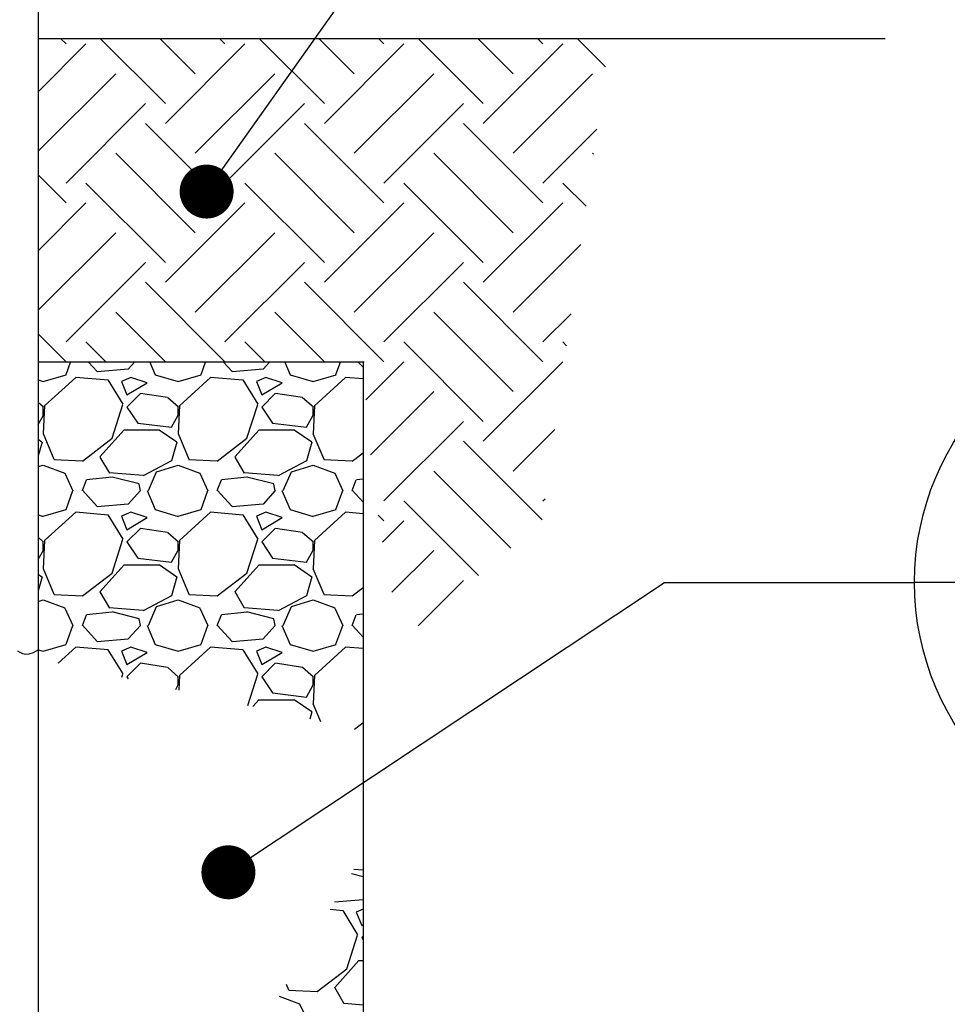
# Model space of a CAD drawing. Header units: inches. Extents: x -9715 to 32893, y -15613 to -1138.
# Tile 184 of 256: x 9252 to 9287, y -5774 to -5738. Entities that reach past the tile are written whole.
import ezdxf
from ezdxf.enums import TextEntityAlignment as Align

# ---------------------------------------------------------------- set-up
doc = ezdxf.new("R2010")
doc.units = ezdxf.units.IN
doc.header["$MEASUREMENT"] = 0
doc.layers.get('0').update_dxf_attribs({"color": 252})
for name, color, linetype in [('S-ANNO-DIMS', 2, 'Continuous'), ('S-ANNO-SYMB', 2, 'Continuous'), ('S-ANNO-TEXT', 2, 'Continuous'), ('S-WALL-PATT', 1, 'Continuous'), ('S-WALL-RTWL', 2, 'Continuous')]:
    doc.layers.add(name, color=color, linetype=linetype)
doc.styles.add('ROMANS', font='ROMANS.shx', dxfattribs={"width": 0.8})
doc.styles.add('TITTEXTL', font='swiss.ttf', dxfattribs={"width": 0.8})

# ---------------------------------------------------------------- blocks, each defined once
blk = doc.blocks.new('*X183')
at = {"color": 0}
for p, q in [((2987.53, 1429.68), (2986.92, 1430.29)), ((2998.57, 1423.05), (2991.34, 1430.29)), ((3001.89, 1426.37), (2997.96, 1430.29)), ((3005.2, 1429.68), (3004.59, 1430.29)), ((3016.25, 1423.05), (3009.01, 1430.29)), ((3019.57, 1426.37), (3015.64, 1430.29)), ((3022.88, 1429.68), (3022.27, 1430.29)), ((3033.93, 1423.05), (3026.69, 1430.29)), ((3037.24, 1426.37), (3033.32, 1430.29)), ((3040.56, 1429.68), (3039.95, 1430.29)), ((3047.53, 1427.13), (3044.37, 1430.29)), ((2984.42, 1424.36), (2989.74, 1429.68)), ((2998.57, 1420.84), (3007.41, 1429.68)), ((3016.25, 1420.84), (3025.09, 1429.68)), ((3033.93, 1420.84), (3042.77, 1429.68)), ((2984.42, 1417.74), (2993.05, 1426.37)), ((3001.89, 1417.53), (3010.73, 1426.37)), ((3019.57, 1417.53), (3028.41, 1426.37)), ((3037.24, 1417.53), (3046.08, 1426.37)), ((2987.53, 1414.21), (2996.36, 1423.05)), ((3005.2, 1414.21), (3014.04, 1423.05)), ((3022.88, 1414.21), (3031.72, 1423.05)), ((3005.2, 1412), (2996.36, 1420.84)), ((3022.88, 1412), (3014.04, 1420.84)), ((3040.56, 1412), (3031.72, 1420.84)), ((3040.56, 1414.21), (3046.56, 1420.22)), ((3001.89, 1408.69), (2993.05, 1417.53)), ((3019.57, 1408.69), (3010.73, 1417.53)), ((3037.24, 1408.69), (3028.41, 1417.53)), ((3046.17, 1417.44), (3046.08, 1417.53)), ((2987.53, 1412), (2984.42, 1415.11)), ((2998.57, 1405.37), (2989.74, 1414.21)), ((3016.25, 1405.37), (3007.41, 1414.21)), ((3033.93, 1405.37), (3025.09, 1414.21)), ((3045.36, 1411.63), (3042.77, 1414.21)), ((2984.42, 1406.69), (2989.74, 1412)), ((2998.57, 1403.17), (3007.41, 1412)), ((3016.25, 1403.17), (3025.09, 1412)), ((3033.93, 1403.17), (3042.77, 1412)), ((2984.42, 1400.06), (2993.05, 1408.69)), ((3001.89, 1399.85), (3010.73, 1408.69)), ((3019.57, 1399.85), (3028.41, 1408.69)), ((3037.24, 1399.85), (3044.76, 1407.36)), ((2987.53, 1396.54), (2996.36, 1405.37)), ((3005.2, 1396.54), (3014.04, 1405.37)), ((3022.88, 1396.54), (3031.72, 1405.37)), ((3005.2, 1394.33), (2996.36, 1403.17)), ((3022.88, 1394.33), (3014.04, 1403.17)), ((3040.56, 1394.33), (3031.72, 1403.17)), ((2998.61, 1394.29), (2993.05, 1399.85)), ((3016.29, 1394.29), (3010.73, 1399.85)), ((3037.24, 1391.01), (3028.41, 1399.85)), ((3040.56, 1396.54), (3043.68, 1399.65)), ((2987.53, 1394.33), (2984.42, 1397.43)), ((2991.98, 1394.29), (2989.74, 1396.54)), ((3009.66, 1394.29), (3007.41, 1396.54)), ((3033.93, 1387.7), (3025.09, 1396.54)), ((3043.18, 1396.12), (3042.77, 1396.54)), ((2989.7, 1394.29), (2989.74, 1394.33)), ((3007.38, 1394.29), (3007.41, 1394.33)), ((3020.87, 1390.11), (3025.09, 1394.33)), ((3033.93, 1385.49), (3042.77, 1394.33)), ((3021.39, 1383.99), (3028.41, 1391.01)), ((3022.88, 1378.86), (3031.72, 1387.7)), ((3037.24, 1382.17), (3041.88, 1386.8)), ((3040.46, 1376.74), (3031.72, 1385.49)), ((3036.99, 1373.59), (3028.41, 1382.17)), ((3033.38, 1370.57), (3025.09, 1378.86)), ((3040.56, 1378.86), (3040.79, 1379.09)), ((3022.88, 1376.65), (3022.24, 1377.29)), ((3022.72, 1374.27), (3025.09, 1376.65)), ((3023.77, 1368.7), (3028.41, 1373.33)), ((3026.68, 1364.98), (3031.72, 1370.02))]:
    blk.add_line(p, q, dxfattribs=at)
blk = doc.blocks.new('*X187')
at = {"color": 0}
for p, q in [((2289.45, 1336.05), (2288.15, 1336.38)), ((2289.45, 1336.8), (2288.44, 1336.88)), ((2289.45, 1333.5), (2286.29, 1333.23)), ((2289.45, 1333.51), (2289.45, 1333.5)), ((2287.2, 1332.29), (2285.8, 1332.41)), ((2288.88, 1329.61), (2287.23, 1332.31)), ((2289.45, 1332.47), (2288.7, 1332.15)), ((2288.7, 1332.15), (2289.3, 1330.65)), ((2289.3, 1330.65), (2289.45, 1330.74)), ((2287.65, 1325.84), (2288.85, 1329.59)), ((2289.45, 1329.45), (2289.3, 1329.3)), ((2289.3, 1329.3), (2289.45, 1329.07)), ((2286.3, 1323.75), (2289, 1326.75)), ((2289, 1326.75), (2289.45, 1326.75)), ((2284.35, 1323.29), (2287.65, 1325.84)), ((2280.91, 1324.12), (2281.18, 1323.48)), ((2281.2, 1323.45), (2284.35, 1323.3)), ((2287.37, 1321.94), (2286.32, 1323.74)), ((2280.13, 1322.8), (2282.4, 1321.95)), ((2282.4, 1321.95), (2283.3, 1320)), ((2289.45, 1321.8), (2287.35, 1321.97))]:
    blk.add_line(p, q, dxfattribs=at)
blk = doc.blocks.new('*X188')
at = {"color": 0}
for p, q in [((2987.54, 1392.91), (2988.04, 1394.29)), ((2990.99, 1393.24), (2990.03, 1394.29)), ((2995.15, 1394.29), (2994.45, 1393.51)), ((2996.84, 1394.29), (2997.44, 1392.9)), ((3002.54, 1392.91), (3003.04, 1394.29)), ((3005.99, 1393.24), (3005.03, 1394.29)), ((3010.15, 1394.29), (3009.45, 1393.51)), ((3011.84, 1394.29), (3012.44, 1392.9)), ((3017.54, 1392.91), (3018.04, 1394.29)), ((3020.56, 1393.72), (3020.03, 1394.29)), ((2994.45, 1393.5), (2991, 1393.2)), ((3009.45, 1393.5), (3006, 1393.2)), ((2984.42, 1392.31), (2984.99, 1392.14)), ((2985, 1392.15), (2987.55, 1392.9)), ((2988.6, 1392.6), (2985.15, 1389.45)), ((2992.2, 1392.29), (2988.6, 1392.59)), ((2993.88, 1389.61), (2992.23, 1392.31)), ((2993.69, 1392.15), (2994.29, 1390.65)), ((2994.75, 1392.6), (2993.7, 1392.15)), ((2994.3, 1390.65), (2996.55, 1392)), ((2996.55, 1392), (2994.75, 1392.6)), ((2997.44, 1392.89), (2999.99, 1392.14)), ((3000, 1392.15), (3002.55, 1392.9)), ((3003.6, 1392.6), (3000.15, 1389.45)), ((3007.2, 1392.29), (3003.6, 1392.59)), ((3008.88, 1389.61), (3007.23, 1392.31)), ((3008.69, 1392.15), (3009.29, 1390.65)), ((3009.75, 1392.6), (3008.7, 1392.15)), ((3009.3, 1390.65), (3011.55, 1392)), ((3011.55, 1392), (3009.75, 1392.6)), ((3012.44, 1392.89), (3014.99, 1392.14)), ((3015, 1392.15), (3017.55, 1392.9)), ((3018.6, 1392.6), (3015.15, 1389.45)), ((3020.56, 1392.43), (3018.6, 1392.59)), ((2995.8, 1390.8), (2994.3, 1389.3)), ((2998.81, 1390.35), (2995.81, 1390.8)), ((3010.8, 1390.8), (3009.3, 1389.3)), ((3013.81, 1390.35), (3010.81, 1390.8)), ((2985.03, 1389.27), (2984.42, 1389.81)), ((3000.03, 1389.27), (2998.83, 1390.32)), ((3015.03, 1389.27), (3013.83, 1390.32)), ((2985.14, 1389.46), (2984.99, 1386.31)), ((2985, 1388.4), (2985, 1389.3)), ((2992.65, 1385.84), (2993.85, 1389.59)), ((2994.3, 1389.3), (2995.5, 1387.5)), ((3000.14, 1389.46), (2999.99, 1386.31)), ((3000, 1388.4), (3000, 1389.3)), ((3007.65, 1385.84), (3008.85, 1389.59)), ((3009.3, 1389.3), (3010.5, 1387.5)), ((3015.14, 1389.46), (3014.99, 1386.31)), ((3015, 1388.4), (3015, 1389.3)), ((2984.42, 1387.34), (2985.01, 1388.4)), ((2995.5, 1387.5), (2999.25, 1387.05)), ((2999.26, 1387.05), (3000.01, 1388.4)), ((3010.5, 1387.5), (3014.25, 1387.05)), ((3014.26, 1387.05), (3015.01, 1388.4)), ((2984.98, 1386.34), (2986.18, 1383.49)), ((2991.3, 1383.76), (2994, 1386.76)), ((2994, 1386.75), (2997.9, 1386.75)), ((2997.9, 1386.78), (2999.85, 1385.43)), ((2999.98, 1386.34), (3001.18, 1383.49)), ((3006.3, 1383.76), (3009, 1386.76)), ((3009, 1386.75), (3012.9, 1386.75)), ((3012.9, 1386.78), (3014.85, 1385.43)), ((3014.98, 1386.34), (3016.18, 1383.49)), ((2984.42, 1385.72), (2984.85, 1385.43)), ((2984.86, 1385.4), (2984.42, 1383.86)), ((2989.35, 1383.29), (2992.65, 1385.84)), ((2999.86, 1385.4), (2999.26, 1383.3)), ((3004.35, 1383.29), (3007.65, 1385.84)), ((3014.86, 1385.4), (3014.26, 1383.3)), ((3019.35, 1383.29), (3020.56, 1384.22)), ((2986.2, 1383.45), (2989.35, 1383.3)), ((2992.38, 1381.94), (2991.33, 1383.74)), ((2999.25, 1383.3), (2996.1, 1381.65)), ((3001.2, 1383.45), (3004.35, 1383.3)), ((3007.38, 1381.94), (3006.33, 1383.74)), ((3014.25, 1383.3), (3011.1, 1381.65)), ((3016.2, 1383.45), (3019.35, 1383.3)), ((2984.42, 1382.67), (2985, 1382.85)), ((2985, 1382.85), (2987.4, 1381.95)), ((2996.09, 1381.67), (2992.34, 1381.97)), ((2996.69, 1380), (2997.59, 1382.1)), ((2997.6, 1382.1), (3000, 1382.85)), ((3000, 1382.85), (3002.4, 1381.95)), ((3011.09, 1381.67), (3007.34, 1381.97)), ((3011.69, 1380), (3012.59, 1382.1)), ((3012.6, 1382.1), (3015, 1382.85)), ((3015, 1382.85), (3017.4, 1381.95)), ((2987.4, 1381.94), (2988.3, 1379.99)), ((2989.35, 1380), (2989.8, 1381.2)), ((2992.66, 1381.49), (2989.81, 1381.19)), ((2995.65, 1380.76), (2992.65, 1381.51)), ((3002.4, 1381.94), (3003.3, 1379.99)), ((3004.35, 1380), (3004.8, 1381.2)), ((3007.66, 1381.49), (3004.81, 1381.19)), ((3010.65, 1380.76), (3007.65, 1381.51)), ((3017.4, 1381.94), (3018.3, 1379.99)), ((3019.35, 1380), (3019.8, 1381.2)), ((3020.56, 1381.27), (3019.81, 1381.19)), ((2987.54, 1377.91), (2988.29, 1380.01)), ((2990.99, 1378.24), (2989.34, 1380.04)), ((2995.8, 1380.01), (2994.45, 1378.51)), ((2995.8, 1379.99), (2995.65, 1380.74)), ((2996.54, 1380), (2997.44, 1377.9)), ((3002.54, 1377.91), (3003.29, 1380.01)), ((3005.99, 1378.24), (3004.34, 1380.04)), ((3010.8, 1380.01), (3009.45, 1378.51)), ((3010.8, 1379.99), (3010.65, 1380.74)), ((3011.54, 1380), (3012.44, 1377.9)), ((3017.54, 1377.91), (3018.29, 1380.01)), ((3020.56, 1378.72), (3019.34, 1380.04)), ((2985, 1377.15), (2987.55, 1377.9)), ((2988.6, 1377.6), (2985.15, 1374.45)), ((2992.2, 1377.29), (2988.6, 1377.59)), ((2994.45, 1378.5), (2991, 1378.2)), ((2994.75, 1377.6), (2993.7, 1377.15)), ((2996.55, 1377), (2994.75, 1377.6)), ((2997.44, 1377.89), (2999.99, 1377.14)), ((3000, 1377.15), (3002.55, 1377.9)), ((3003.6, 1377.6), (3000.15, 1374.45)), ((3007.2, 1377.29), (3003.6, 1377.59)), ((3009.45, 1378.5), (3006, 1378.2)), ((3009.75, 1377.6), (3008.7, 1377.15)), ((3011.55, 1377), (3009.75, 1377.6)), ((3012.44, 1377.89), (3014.99, 1377.14)), ((3015, 1377.15), (3017.55, 1377.9)), ((3018.6, 1377.6), (3015.15, 1374.45)), ((3020.56, 1377.43), (3018.6, 1377.59)), ((2984.42, 1377.31), (2984.99, 1377.14)), ((2993.88, 1374.61), (2992.23, 1377.31)), ((2993.69, 1377.15), (2994.29, 1375.65)), ((2994.3, 1375.65), (2996.55, 1377)), ((3008.88, 1374.61), (3007.23, 1377.31)), ((3008.69, 1377.15), (3009.29, 1375.65)), ((3009.3, 1375.65), (3011.55, 1377)), ((2995.8, 1375.8), (2994.3, 1374.3)), ((2998.81, 1375.35), (2995.81, 1375.8)), ((3010.8, 1375.8), (3009.3, 1374.3)), ((3013.81, 1375.35), (3010.81, 1375.8)), ((2985.03, 1374.27), (2984.42, 1374.81)), ((2985.14, 1374.46), (2984.99, 1371.31)), ((2985, 1373.4), (2985, 1374.3)), ((2992.65, 1370.84), (2993.85, 1374.59)), ((2994.3, 1374.3), (2995.5, 1372.5)), ((3000.03, 1374.27), (2998.83, 1375.32)), ((3000.14, 1374.46), (2999.99, 1371.31)), ((3000, 1373.4), (3000, 1374.3)), ((3007.65, 1370.84), (3008.85, 1374.59)), ((3009.3, 1374.3), (3010.5, 1372.5)), ((3015.03, 1374.27), (3013.83, 1375.32)), ((3015.14, 1374.46), (3014.99, 1371.31)), ((3015, 1373.4), (3015, 1374.3)), ((2984.42, 1372.34), (2985.01, 1373.4)), ((2999.26, 1372.05), (3000.01, 1373.4)), ((3014.26, 1372.05), (3015.01, 1373.4)), ((2995.5, 1372.5), (2999.25, 1372.05)), ((3010.5, 1372.5), (3014.25, 1372.05)), ((2984.98, 1371.34), (2986.18, 1368.49)), ((2991.3, 1368.76), (2994, 1371.76)), ((2994, 1371.75), (2997.9, 1371.75)), ((2997.9, 1371.78), (2999.85, 1370.43)), ((2999.98, 1371.34), (3001.18, 1368.49)), ((3006.3, 1368.76), (3009, 1371.76)), ((3009, 1371.75), (3012.9, 1371.75)), ((3012.9, 1371.78), (3014.85, 1370.43)), ((3014.98, 1371.34), (3016.18, 1368.49)), ((2984.42, 1370.72), (2984.85, 1370.43)), ((2984.86, 1370.4), (2984.42, 1368.86)), ((2989.35, 1368.29), (2992.65, 1370.84)), ((2999.86, 1370.4), (2999.26, 1368.3)), ((3004.35, 1368.29), (3007.65, 1370.84)), ((3014.86, 1370.4), (3014.26, 1368.3)), ((3019.35, 1368.29), (3020.56, 1369.22)), ((2984.42, 1367.67), (2985, 1367.85)), ((2985, 1367.85), (2987.4, 1366.95)), ((2986.2, 1368.45), (2989.35, 1368.3)), ((2992.38, 1366.94), (2991.33, 1368.74)), ((2999.25, 1368.3), (2996.1, 1366.65)), ((2997.6, 1367.1), (3000, 1367.85)), ((3000, 1367.85), (3002.4, 1366.95)), ((3001.2, 1368.45), (3004.35, 1368.3)), ((3007.38, 1366.94), (3006.33, 1368.74)), ((3014.25, 1368.3), (3011.1, 1366.65)), ((3012.6, 1367.1), (3015, 1367.85)), ((3015, 1367.85), (3017.4, 1366.95)), ((3016.2, 1368.45), (3019.35, 1368.3)), ((2987.4, 1366.94), (2988.3, 1364.99)), ((2996.09, 1366.67), (2992.34, 1366.97)), ((2996.69, 1365), (2997.59, 1367.1)), ((3002.4, 1366.94), (3003.3, 1364.99)), ((3011.09, 1366.67), (3007.34, 1366.97)), ((3011.69, 1365), (3012.59, 1367.1)), ((3017.4, 1366.94), (3018.3, 1364.99)), ((2989.35, 1365), (2989.8, 1366.2)), ((2992.66, 1366.49), (2989.81, 1366.19)), ((2995.65, 1365.76), (2992.65, 1366.51)), ((2995.8, 1364.99), (2995.65, 1365.74)), ((3004.35, 1365), (3004.8, 1366.2)), ((3007.66, 1366.49), (3004.81, 1366.19)), ((3010.65, 1365.76), (3007.65, 1366.51)), ((3010.8, 1364.99), (3010.65, 1365.74)), ((3019.35, 1365), (3019.8, 1366.2)), ((3020.56, 1366.27), (3019.81, 1366.19)), ((2987.54, 1362.91), (2988.29, 1365.01)), ((2990.99, 1363.24), (2989.34, 1365.04)), ((2995.8, 1365.01), (2994.45, 1363.51)), ((2996.54, 1365), (2997.44, 1362.9)), ((3002.54, 1362.91), (3003.29, 1365.01)), ((3005.99, 1363.24), (3004.34, 1365.04)), ((3010.8, 1365.01), (3009.45, 1363.51)), ((3011.54, 1365), (3012.44, 1362.9)), ((3017.54, 1362.91), (3018.29, 1365.01)), ((3020.56, 1363.72), (3019.34, 1365.04)), ((2994.45, 1363.5), (2991, 1363.2)), ((3009.45, 1363.5), (3006, 1363.2)), ((2984.42, 1362.31), (2984.99, 1362.14)), ((2985, 1362.15), (2987.55, 1362.9)), ((2988.6, 1362.6), (2986.66, 1360.83)), ((2992.2, 1362.29), (2988.6, 1362.59)), ((2993.88, 1359.61), (2992.23, 1362.31)), ((2994.75, 1362.6), (2993.7, 1362.15)), ((2996.55, 1362), (2994.75, 1362.6)), ((2997.44, 1362.89), (2999.99, 1362.14)), ((3000, 1362.15), (3002.55, 1362.9)), ((3003.6, 1362.6), (3000.15, 1359.45)), ((3007.2, 1362.29), (3003.6, 1362.59)), ((3008.88, 1359.61), (3007.23, 1362.31)), ((3009.75, 1362.6), (3008.7, 1362.15)), ((3011.55, 1362), (3009.75, 1362.6)), ((3012.44, 1362.89), (3014.99, 1362.14)), ((3015, 1362.15), (3017.55, 1362.9)), ((3018.6, 1362.6), (3015.15, 1359.45)), ((3020.56, 1362.43), (3018.6, 1362.59)), ((2993.69, 1362.15), (2994.29, 1360.65)), ((2994.3, 1360.65), (2996.55, 1362)), ((3008.69, 1362.15), (3009.29, 1360.65)), ((3009.3, 1360.65), (3011.55, 1362)), ((2995.8, 1360.8), (2994.3, 1359.3)), ((2998.81, 1360.35), (2995.81, 1360.8)), ((3000.03, 1359.27), (2998.83, 1360.32)), ((3010.8, 1360.8), (3009.3, 1359.3)), ((3013.81, 1360.35), (3010.81, 1360.8)), ((3015.03, 1359.27), (3013.83, 1360.32)), ((2993.74, 1359.24), (2993.85, 1359.59)), ((2994.3, 1359.3), (2994.44, 1359.09)), ((3000, 1358.4), (3000, 1359.3)), ((3000.14, 1359.46), (3000.06, 1357.83)), ((3007.74, 1356.12), (3008.85, 1359.59)), ((3009.3, 1359.3), (3010.5, 1357.5)), ((3015.14, 1359.46), (3014.99, 1356.31)), ((3015, 1358.4), (3015, 1359.3)), ((2999.73, 1357.9), (3000.01, 1358.4)), ((3014.26, 1357.05), (3015.01, 1358.4)), ((3010.5, 1357.5), (3014.25, 1357.05)), ((3012.9, 1356.78), (3014.85, 1355.43)), ((3008.3, 1355.99), (3009, 1356.76)), ((3009, 1356.75), (3012.9, 1356.75)), ((3014.98, 1356.34), (3015.83, 1354.31)), ((3014.86, 1355.4), (3014.62, 1354.58)), ((3019.59, 1353.47), (3020.56, 1354.22))]:
    blk.add_line(p, q, dxfattribs=at)
blk = doc.blocks.new('Anno_Section_A2')
at = {"color": 0, "linetype": 'ByBlock', "lineweight": -2}
blk.add_line((2.5, 0), (-2.5, 0), dxfattribs=at)
blk.add_circle((0, 0), 2.5, dxfattribs=at)
at = {"color": 0, "linetype": 'ByBlock', "lineweight": -2, "style": 'ROMANS', "width": 0.8}
blk.add_attdef('NUMBER', text='', height=1, dxfattribs=at).set_placement((0, 0.5), align=Align.CENTER)
blk.add_attdef('SHEET', text='', height=0.75, dxfattribs=at).set_placement((0, -0.5), align=Align.TOP_CENTER)

msp = doc.modelspace()

# ---------------------------------------------------------------- linework, layer by layer
at = {"layer": 'S-ANNO-DIMS'}
for p, q in [((9259.88904, -5769.35253), (9276.0573, -5758.60643)), ((9276.0573, -5758.60643), (9285.32151, -5758.60643))]:
    msp.add_line(p, q, dxfattribs=at)
at = {"layer": 'S-ANNO-TEXT'}
msp.add_line((9259.08159, -5744.11735), (9273.50194, -5723.73661), dxfattribs=at)
at = {"layer": 'S-ANNO-TEXT', "color": 2, "const_width": 1}
for points in [[(9258.58159, -5744.11735, 1), (9259.58159, -5744.11735, 1)], [(9259.38904, -5769.35253, 1), (9260.38904, -5769.35253, 1)]]:
    msp.add_lwpolyline(points, format="xyb", close=True, dxfattribs=at)
at = {"layer": 'S-WALL-RTWL', "color": 3}
msp.add_line((9252.83429, -5553.00324), (9252.83429, -5810.67313), dxfattribs=at)
at = {"layer": 'S-WALL-RTWL', "color": 2}
for p, q in [((9264.91625, -5750.4411), (9252.83429, -5750.4411)), ((9264.87992, -5750.4411), (9264.87992, -5776.27953))]:
    msp.add_line(p, q, dxfattribs=at)
for points in [[(9252.83429, -5738.4411), (9284.23039, -5738.4411)], [(9252.07508, -5761.14484), (9252.16319, -5761.19675), (9252.2627, -5761.24055), (9252.37658, -5761.26456), (9252.50782, -5761.25709), (9252.6594, -5761.20646), (9252.83429, -5761.10099)]]:
    msp.add_lwpolyline(points, dxfattribs=at)

# ---------------------------------------------------------------- block references
at = {"layer": 'S-ANNO-SYMB'}
ref = msp.add_blockref('Anno_Section_A2', (9295.32151, -5758.60643), dxfattribs=dict(at, xscale=4, yscale=4, zscale=3.999999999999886))
ref.add_attrib('NUMBER', 'C2', dxfattribs={"layer": '0', "color": 0, "linetype": 'ByBlock', "lineweight": -2, "height": 5, "style": 'TITTEXTL', "width": 0.796875}).set_placement((9295.32151, -5756.60643, 83.33333), align=Align.CENTER)
ref.add_attrib('SHEET', 'S-501', dxfattribs={"layer": '0', "color": 0, "linetype": 'ByBlock', "lineweight": -2, "height": 4, "style": 'ROMANS', "width": 0.55}).set_placement((9295.32151, -5760.60643, 83.33333), align=Align.TOP_CENTER)
at = {"layer": 'S-WALL-PATT', "color": 1, "xscale": 0.3333333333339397, "yscale": 0.3333333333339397, "zscale": 0.3333333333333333}
for name, p in [('*X183', (8258.02797, -6215.20508)), ('*X188', (8258.02797, -6215.20508)), ('*X187', (8501.72905, -6214.87497))]:
    msp.add_blockref(name, p, dxfattribs=at)

doc.saveas('drawing.dxf')
